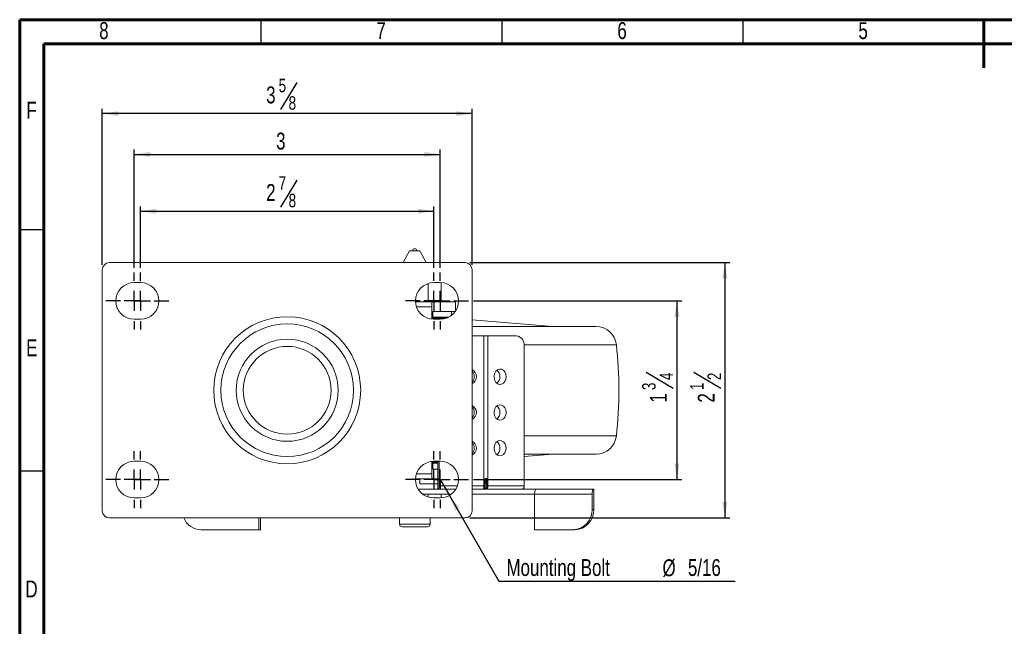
# Model space of a CAD drawing. Header units: inches. Extents: x 0.6 to 16.3, y 0.2 to 11.5.
# Tile 3 of 7: x 0.6 to 8.6, y 6.5 to 11.5. Entities that reach past the tile are written whole.
import ezdxf

# ---------------------------------------------------------------- set-up
doc = ezdxf.new("R2010")
doc.units = ezdxf.units.IN
doc.header["$MEASUREMENT"] = 0
doc.layers.add('FORMAT', color=7, linetype='Continuous')
doc.styles.add('SLDTEXTSTYLE0', font='TXT', dxfattribs={"width": 0.75})
doc.dimstyles.new('SLDDIMSTYLE0', dxfattribs={"dimtxt": 0.137795, "dimasz": 0.13, "dimexe": 0, "dimexo": 0.0625, "dimgap": 0.034449, "dimtad": 1, "dimdec": 6, "dimlfac": 1.2, "dimrnd": 1e-09, "dimzin": 12, "dimdsep": 46, "dimlunit": 5, "dimtxsty": 'SLDTEXTSTYLE0', "dimsah": 1, "dimcen": 0.09, "dimadec": 0, "dimazin": 3, "dimtfac": 1, "dimtofl": 0, "dimtmove": 0, "dimatfit": 3, "dimfxl": 0, "dimfrac": 2, "dimtolj": 1, "dimtzin": 12, "dimarcsym": 0})
doc.dimstyles.new('SLDDIMSTYLE1', dxfattribs={"dimtxt": 0.137795, "dimasz": 0.13, "dimexe": 0, "dimexo": 0.0625, "dimgap": 0.034449, "dimtad": 1, "dimlfac": 1.2, "dimrnd": 1e-09, "dimzin": 12, "dimdsep": 46, "dimlunit": 5, "dimtxsty": 'SLDTEXTSTYLE0', "dimsah": 1, "dimcen": 0.09, "dimadec": 0, "dimazin": 3, "dimtfac": 1, "dimtofl": 0, "dimtmove": 0, "dimatfit": 3, "dimfxl": 0, "dimfrac": 2, "dimtolj": 1, "dimtzin": 12, "dimarcsym": 0})
doc.dimstyles.new('SLDDIMSTYLE2', dxfattribs={"dimtxt": 0.137795, "dimasz": 0.13, "dimexe": 0, "dimexo": 0.0625, "dimgap": 0.034449, "dimtad": 0, "dimtih": 1, "dimtoh": 1, "dimlfac": 1.2, "dimrnd": 1e-09, "dimzin": 12, "dimdsep": 46, "dimlunit": 5, "dimtxsty": 'SLDTEXTSTYLE0', "dimsah": 1, "dimcen": 0, "dimadec": 0, "dimazin": 3, "dimtfac": 1, "dimtofl": 0, "dimtmove": 0, "dimatfit": 3, "dimfxl": 0, "dimfrac": 2, "dimtolj": 1, "dimtzin": 12, "dimarcsym": 0})

# ---------------------------------------------------------------- blocks, each defined once
blk = doc.blocks.new('_D_5')
at = {"layer": 'FORMAT'}
for p, q in [((2.8528, 10.1859), (2.7205, 9.9654)), ((1.5775, 9.472), (1.5775, 9.9725)), ((3.9733, 9.472), (3.9733, 9.9725)), ((1.5775, 9.9331), (3.9733, 9.9331))]:
    blk.add_line(p, q, dxfattribs=at)
for points in [[(1.5775, 9.9331), (1.7075, 9.9131), (1.7075, 9.9531)], [(3.9733, 9.9331), (3.8433, 9.9531), (3.8433, 9.9131)]]:
    blk.add_solid(points, dxfattribs=at)
at = {"layer": 'FORMAT', "attachment_point": 1, "style": 'SLDTEXTSTYLE0'}
for s, insert, char_height in [('7', (2.7052, 10.2178), 0.1102), ('2', (2.6034, 10.1546), 0.1378), ('8', (2.7866, 10.0752), 0.1102)]:
    blk.add_mtext(s, dxfattribs=dict(at, insert=insert, char_height=char_height))
blk = doc.blocks.new('_D_6')
at = {"layer": 'FORMAT'}
for p, q in [((1.5254, 9.472), (1.5254, 10.4362)), ((1.5254, 10.3968), (4.0254, 10.3968)), ((4.0254, 9.472), (4.0254, 10.4362))]:
    blk.add_line(p, q, dxfattribs=at)
for points in [[(1.5254, 10.3968), (1.6554, 10.3768), (1.6554, 10.4168)], [(4.0254, 10.3968), (3.8954, 10.4168), (3.8954, 10.3768)]]:
    blk.add_solid(points, dxfattribs=at)
at = {"layer": 'FORMAT', "insert": (2.6848, 10.5745), "char_height": 0.1378, "attachment_point": 1, "style": 'SLDTEXTSTYLE0'}
blk.add_mtext('3', dxfattribs=at)
blk = doc.blocks.new('_D_7')
at = {"layer": 'FORMAT'}
for p, q in [((2.8528, 10.9823), (2.7205, 10.7618)), ((1.265, 9.4941), (1.265, 10.7689)), ((4.2858, 10.7295), (1.265, 10.7295)), ((4.2858, 9.4941), (4.2858, 10.7689))]:
    blk.add_line(p, q, dxfattribs=at)
for points in [[(1.265, 10.7295), (1.395, 10.7095), (1.395, 10.7495)], [(4.2858, 10.7295), (4.1558, 10.7495), (4.1558, 10.7095)]]:
    blk.add_solid(points, dxfattribs=at)
at = {"layer": 'FORMAT', "attachment_point": 1, "style": 'SLDTEXTSTYLE0'}
for s, insert, char_height in [('3', (2.6034, 10.951), 0.1378), ('5', (2.7052, 11.0142), 0.1102), ('8', (2.7866, 10.8716), 0.1102)]:
    blk.add_mtext(s, dxfattribs=dict(at, insert=insert, char_height=char_height))
blk = doc.blocks.new('_D_8')
at = {"layer": 'FORMAT'}
for p, q in [((4.2968, 9.2006), (5.998, 9.2006)), ((5.9586, 9.2006), (5.9586, 7.7422)), ((5.7058, 8.6204), (5.9263, 8.4881)), ((4.2968, 7.7422), (5.998, 7.7422))]:
    blk.add_line(p, q, dxfattribs=at)
for points in [[(5.9586, 9.2006), (5.9386, 9.0706), (5.9786, 9.0706)], [(5.9586, 7.7422), (5.9786, 7.8722), (5.9386, 7.8722)]]:
    blk.add_solid(points, dxfattribs=at)
at = {"layer": 'FORMAT', "attachment_point": 1, "rotation": 90, "style": 'SLDTEXTSTYLE0'}
for s, insert, char_height in [('4', (5.8165, 8.5542), 0.1102), ('3', (5.674, 8.4728), 0.1102), ('1', (5.7371, 8.3709), 0.1378)]:
    blk.add_mtext(s, dxfattribs=dict(at, insert=insert, char_height=char_height))
blk = doc.blocks.new('_D_9')
at = {"layer": 'FORMAT'}
for p, q in [((4.2668, 9.5131), (6.3892, 9.5131)), ((6.3499, 9.5131), (6.3499, 7.4297)), ((6.0971, 8.6204), (6.3176, 8.4881)), ((4.2668, 7.4297), (6.3892, 7.4297))]:
    blk.add_line(p, q, dxfattribs=at)
for points in [[(6.3499, 9.5131), (6.3299, 9.3831), (6.3699, 9.3831)], [(6.3499, 7.4297), (6.3699, 7.5597), (6.3299, 7.5597)]]:
    blk.add_solid(points, dxfattribs=at)
at = {"layer": 'FORMAT', "attachment_point": 1, "rotation": 90, "style": 'SLDTEXTSTYLE0'}
for s, insert, char_height in [('2', (6.2078, 8.5542), 0.1102), ('1', (6.0652, 8.4728), 0.1102), ('2', (6.1284, 8.3709), 0.1378)]:
    blk.add_mtext(s, dxfattribs=dict(at, insert=insert, char_height=char_height))
blk = doc.blocks.new('_D_10')
at = {"layer": 'FORMAT'}
for p, q in [((4.0254, 7.7422), (4.1004, 7.6123)), ((4.1004, 7.6123), (4.5036, 6.9139)), ((4.5036, 6.9139), (6.4338, 6.9139))]:
    blk.add_line(p, q, dxfattribs=at)
blk.add_solid([(4.1004, 7.6123), (4.1481, 7.4898), (4.1827, 7.5098)], dxfattribs=at)
at = {"layer": 'FORMAT', "attachment_point": 1, "style": 'SLDTEXTSTYLE0'}
for s, insert, char_height in [('Mounting Bolt', (4.5661, 7.0936), 0.137795), ('%%c', (5.8402, 7.0915), 0.1378), ('5/16', (6.048, 7.0936), 0.1378)]:
    blk.add_mtext(s, dxfattribs=dict(at, insert=insert, char_height=char_height))
blk = doc.blocks.new('SW_CENTERMARKSYMBOL_1')
at = {"layer": 'FORMAT', "color": 0}
for p, q in [((0, 0.164), (0, 0.232)), ((0, 0), (0, 0.082)), ((-0.164, 0), (-0.232, 0)), ((0, 0), (-0.082, 0)), ((0, 0), (0, -0.082)), ((0, 0), (0.082, 0)), ((0.164, 0), (0.232, 0)), ((0, -0.164), (0, -0.232))]:
    blk.add_line(p, q, dxfattribs=at)
blk = doc.blocks.new('SW_CENTERMARKSYMBOL_2')
at = {"layer": 'FORMAT', "color": 0}
for p, q in [((0, 0.164), (0, 0.232)), ((0, 0), (0, 0.082)), ((-0.164, 0), (-0.232, 0)), ((0, 0), (-0.082, 0)), ((0, 0), (0, -0.082)), ((0, 0), (0.082, 0)), ((0.164, 0), (0.232, 0)), ((0, -0.164), (0, -0.232))]:
    blk.add_line(p, q, dxfattribs=at)
blk = doc.blocks.new('SW_CENTERMARKSYMBOL_3')
at = {"layer": 'FORMAT', "color": 0}
for p, q in [((0, 0.164), (0, 0.232)), ((0, 0), (0, 0.082)), ((-0.164, 0), (-0.232, 0)), ((0, 0), (-0.082, 0)), ((0, 0), (0, -0.082)), ((0, 0), (0.082, 0)), ((0.164, 0), (0.232, 0)), ((0, -0.164), (0, -0.232))]:
    blk.add_line(p, q, dxfattribs=at)
blk = doc.blocks.new('SW_CENTERMARKSYMBOL_4')
at = {"layer": 'FORMAT', "color": 0}
for p, q in [((0, 0.164), (0, 0.232)), ((0, 0), (0, 0.082)), ((-0.164, 0), (-0.232, 0)), ((0, 0), (-0.082, 0)), ((0, 0), (0, -0.082)), ((0, 0), (0.082, 0)), ((0.164, 0), (0.232, 0)), ((0, -0.164), (0, -0.232))]:
    blk.add_line(p, q, dxfattribs=at)
blk = doc.blocks.new('SW_CENTERMARKSYMBOL_5')
at = {"layer": 'FORMAT', "color": 0}
for p, q in [((0, 0.164), (0, 0.232)), ((0, 0), (0, 0.082)), ((-0.164, 0), (-0.232, 0)), ((0, 0), (-0.082, 0)), ((0, 0), (0, -0.082)), ((0, 0), (0.082, 0)), ((0.164, 0), (0.232, 0)), ((0, -0.164), (0, -0.232))]:
    blk.add_line(p, q, dxfattribs=at)
blk = doc.blocks.new('SW_CENTERMARKSYMBOL_6')
at = {"layer": 'FORMAT', "color": 0}
for p, q in [((0, 0.164), (0, 0.232)), ((0, 0), (0, 0.082)), ((-0.164, 0), (-0.232, 0)), ((0, 0), (-0.082, 0)), ((0, 0), (0, -0.082)), ((0, 0), (0.082, 0)), ((0.164, 0), (0.232, 0)), ((0, -0.164), (0, -0.232))]:
    blk.add_line(p, q, dxfattribs=at)
blk = doc.blocks.new('SW_CENTERMARKSYMBOL_7')
at = {"layer": 'FORMAT', "color": 0}
for p, q in [((0, 0.164), (0, 0.232)), ((0, 0), (0, 0.082)), ((-0.164, 0), (-0.232, 0)), ((0, 0), (-0.082, 0)), ((0, 0), (0, -0.082)), ((0, 0), (0.082, 0)), ((0.164, 0), (0.232, 0)), ((0, -0.164), (0, -0.232))]:
    blk.add_line(p, q, dxfattribs=at)
blk = doc.blocks.new('SW_CENTERMARKSYMBOL_8')
at = {"layer": 'FORMAT', "color": 0}
for p, q in [((0, 0.164), (0, 0.232)), ((0, 0), (0, 0.082)), ((-0.164, 0), (-0.232, 0)), ((0, 0), (-0.082, 0)), ((0, 0), (0, -0.082)), ((0, 0), (0.082, 0)), ((0.164, 0), (0.232, 0)), ((0, -0.164), (0, -0.232))]:
    blk.add_line(p, q, dxfattribs=at)

msp = doc.modelspace()

# ---------------------------------------------------------------- linework, layer by layer
at = {"color": 7, "linetype": 'Continuous', "lineweight": 60}
for p, q in [((0.59055118, 11.49606299), (16.33858268, 11.49606299)), ((0.59055118, 0.19685039), (0.59055118, 11.49606299)), ((8.46456693, 11.49606299), (8.46456693, 11.1023622)), ((0.78740157, 11.2992126), (16.14173228, 11.2992126)), ((0.78740157, 0.39370079), (0.78740157, 11.2992126))]:
    msp.add_line(p, q, dxfattribs=at)
at = {"color": 7, "linetype": 'Continuous', "lineweight": 30}
for p, q in [((2.55905512, 11.49606299), (2.55905512, 11.2992126)), ((4.52755906, 11.49606299), (4.52755906, 11.2992126)), ((6.49606299, 11.49606299), (6.49606299, 11.2992126)), ((0.59055118, 9.78346457), (0.78740157, 9.78346457)), ((0.59055118, 7.81496063), (0.78740157, 7.81496063))]:
    msp.add_line(p, q, dxfattribs=at)
at = {"color": 7, "linetype": 'Continuous', "lineweight": 15}
for p, q in [((3.77538907, 9.61057562), (3.72311316, 9.51307562)), ((3.8587224, 9.61057562), (3.77538907, 9.61057562)), ((3.91099831, 9.51307562), (3.8587224, 9.61057562)), ((4.2274724, 9.51307562), (1.32330574, 9.51307562)), ((1.2649724, 9.45474229), (1.2649724, 7.48807562)), ((4.28580574, 7.48807562), (4.28580574, 9.45474229)), ((1.5774724, 9.35057562), (1.52538907, 9.35057562)), ((3.92530891, 9.34268932), (3.92530891, 9.19390895)), ((4.02538907, 9.35057562), (3.97330574, 9.35057562)), ((4.03356209, 9.35035279), (4.03356209, 9.19390895)), ((3.82345396, 9.19390895), (3.9602809, 9.19390895)), ((4.14912063, 9.19390895), (3.9602809, 9.19390895)), ((4.14912063, 9.11578395), (4.14912063, 9.19390895)), ((4.15038907, 9.19390895), (4.14912063, 9.19390895)), ((4.15038907, 9.11766), (4.15038907, 9.19390895)), ((3.95663554, 9.15224229), (3.95663554, 9.05150482)), ((4.14912063, 9.11578395), (3.96347059, 9.11578395)), ((3.96347059, 9.11578395), (3.96347059, 9.0508984)), ((4.11830574, 9.08281955), (4.11830574, 9.11411729)), ((1.52538907, 9.05057562), (1.5774724, 9.05057562)), ((3.97330574, 9.05057562), (4.02538907, 9.05057562)), ((4.94205574, 8.99224229), (4.28580574, 9.04618292)), ((4.28580574, 8.99224229), (5.29812898, 8.99224229)), ((4.28580574, 8.91557562), (4.38178352, 8.91557562)), ((4.38178352, 7.69057562), (4.38178352, 8.91557562)), ((4.38178352, 8.91557562), (4.41455115, 8.91557562)), ((4.41455115, 8.91557562), (4.41455115, 7.69057562)), ((4.41455115, 8.91557562), (4.64576809, 8.91557562)), ((4.71185535, 8.83224229), (4.71185535, 7.69057562)), ((1.5774724, 7.89224229), (1.52538907, 7.89224229)), ((3.95663554, 7.89131309), (3.95663554, 7.79057562)), ((3.96347059, 7.89191951), (3.96347059, 7.82703395)), ((4.02538907, 7.89224229), (3.97330574, 7.89224229)), ((4.00674284, 7.89224229), (4.00674284, 7.73224229)), ((4.0157407, 7.89224229), (4.0157407, 7.69057562)), ((4.49425469, 7.95057562), (4.48216909, 7.95057562)), ((4.71185535, 7.93165424), (4.94205574, 7.95057562)), ((5.29812898, 7.95057562), (4.71185535, 7.95057562)), ((3.96347059, 7.82703395), (4.00674284, 7.82703395)), ((3.9602809, 7.74890895), (3.82345396, 7.74890895)), ((3.85854503, 7.70724229), (3.85854503, 7.74890895)), ((3.9602809, 7.74890895), (4.00674284, 7.74890895)), ((3.97330574, 7.70724229), (3.97330574, 7.74890895)), ((4.00674284, 7.66557562), (4.00674284, 7.73224229)), ((4.38679979, 7.69057562), (4.38679979, 7.73387827)), ((4.39102228, 7.69057562), (4.39102228, 7.73387827)), ((4.40180459, 7.73387827), (4.41035079, 7.73387827)), ((4.40180459, 7.69057562), (4.40180459, 7.73387827)), ((4.41035079, 7.73387827), (4.41035079, 7.69057562)), ((4.00674284, 7.66557562), (3.84437854, 7.66557562)), ((4.00674284, 7.70724229), (3.85854503, 7.70724229)), ((4.00674284, 7.66557562), (4.01034198, 7.66557562)), ((4.15431627, 7.66557562), (4.01034198, 7.66557562)), ((4.37638481, 7.66557562), (4.28580574, 7.66557562)), ((4.37695461, 7.66557562), (4.37638481, 7.66557562)), ((4.37695461, 7.66557562), (4.38069071, 7.66557562)), ((4.39885705, 7.66557562), (4.38069071, 7.66557562)), ((4.38178352, 7.69057562), (4.38679979, 7.69057562)), ((4.39932215, 7.66557562), (4.39885705, 7.66557562)), ((4.69662635, 7.66557562), (4.39932215, 7.66557562)), ((4.40180459, 7.69057562), (4.41035079, 7.69057562)), ((4.41035079, 7.69057562), (4.41455115, 7.69057562)), ((4.41455115, 7.69057562), (4.71185535, 7.69057562)), ((4.69662635, 7.66557562), (4.81013928, 7.66557562)), ((4.81013928, 7.66557562), (5.27998559, 7.66557562)), ((5.27998559, 7.54057562), (5.27998559, 7.66557562)), ((1.52538907, 7.59224229), (1.5774724, 7.59224229)), ((3.92530891, 7.60012858), (3.92530891, 7.62390895)), ((3.97330574, 7.59224229), (4.02538907, 7.59224229)), ((4.03356209, 7.59246511), (4.03356209, 7.62390895)), ((4.28580574, 7.62390895), (4.79588844, 7.62390895)), ((5.26573475, 7.62390895), (4.79588844, 7.62390895)), ((4.79588844, 7.62390895), (4.79588844, 7.33224229)), ((5.26573475, 7.49890895), (5.26573475, 7.62390895)), ((5.26573475, 7.49890895), (5.27998559, 7.49890895)), ((5.27998559, 7.49890895), (5.27998559, 7.54057562)), ((1.32330574, 7.42974229), (4.2274724, 7.42974229)), ((2.54268408, 7.33224229), (2.54268408, 7.42974229)), ((2.55693492, 7.33224229), (2.55693492, 7.42974229)), ((3.6924724, 7.42974229), (3.6924724, 7.37807562)), ((3.9424724, 7.37807562), (3.9424724, 7.42974229)), ((2.07283777, 7.33224229), (2.54268408, 7.33224229)), ((2.54268408, 7.33224229), (2.55693492, 7.33224229)), ((3.92163907, 7.35724229), (3.71330575, 7.35724229)), ((4.79588844, 7.33224229), (5.10911932, 7.33224229)), ((5.12337015, 7.33224229), (5.10911932, 7.33224229))]:
    msp.add_line(p, q, dxfattribs=at)
at = {"color": 8, "linetype": 'Continuous', "lineweight": 15}
for p, q in [((3.95663554, 9.15224229), (3.83130613, 9.15224229)), ((4.11830574, 9.11411729), (3.96347059, 9.11411729)), ((3.96347059, 9.0676271), (4.09484906, 9.0676271)), ((4.07586035, 9.05932177), (3.96347059, 9.05932177)), ((5.4638464, 8.84333831), (4.71126689, 8.84333831)), ((4.71185535, 8.0994796), (5.4638464, 8.0994796)), ((3.96347059, 7.88349614), (4.00674284, 7.88349614)), ((4.00674284, 7.87519081), (3.96347059, 7.87519081)), ((3.96347059, 7.82870062), (4.00674284, 7.82870062)), ((3.83130613, 7.79057562), (3.95663554, 7.79057562)), ((4.38679979, 7.73387827), (4.39102222, 7.73387827)), ((4.39790582, 7.74719929), (4.39102228, 7.73091144)), ((4.39102228, 7.72912435), (4.39866108, 7.74719929)), ((4.40180459, 7.73387827), (4.39102228, 7.70836515)), ((4.0157407, 7.69057562), (4.16621007, 7.69057562)), ((4.28580574, 7.69057562), (4.38178352, 7.69057562)), ((4.38618157, 7.67140895), (4.39357025, 7.67140895)), ((4.38679979, 7.69057562), (4.39102228, 7.69057562)), ((3.6924724, 7.37807562), (3.9424724, 7.37807562))]:
    msp.add_line(p, q, dxfattribs=at)
at = {"color": 7, "linetype": 'Continuous', "lineweight": 15, "flags": 128}
for points in [[(4.11830574, 9.11411729), (4.11814561, 9.11574304), (4.11813737, 9.11578395)], [(4.56315901, 8.58224229), (4.56047342, 8.56194857), (4.55270767, 8.54385399), (4.54070329, 8.52991938), (4.52576116, 8.52165477), (4.50950048, 8.51995576), (4.49368335, 8.52500645), (4.4800238, 8.53625954), (4.47000205, 8.55249558), (4.46470412, 8.57195513), (4.46470412, 8.59252945), (4.47000205, 8.611989), (4.4800238, 8.62822503), (4.49368335, 8.63947812), (4.50950048, 8.64452882), (4.52576116, 8.6428298), (4.54070329, 8.63456519), (4.55270767, 8.62063058), (4.56047342, 8.602536), (4.56315901, 8.58224229)], [(4.56315901, 8.29057562), (4.56047342, 8.2702819), (4.55270767, 8.25218733), (4.54070329, 8.23825272), (4.52576116, 8.2299881), (4.50950048, 8.22828909), (4.49368335, 8.23333979), (4.4800238, 8.24459288), (4.47000205, 8.26082891), (4.46470412, 8.28028846), (4.46470412, 8.30086278), (4.47000205, 8.32032233), (4.4800238, 8.33655837), (4.49368335, 8.34781145), (4.50950048, 8.35286215), (4.52576116, 8.35116314), (4.54070329, 8.34289853), (4.55270767, 8.32896392), (4.56047342, 8.31086934), (4.56315901, 8.29057562)], [(4.56315901, 7.99890895), (4.56047342, 7.97861524), (4.55270767, 7.96052066), (4.54070329, 7.94658605), (4.52576116, 7.93832144), (4.50950048, 7.93662242), (4.49368335, 7.94167312), (4.4800238, 7.95292621), (4.47000205, 7.96916224), (4.46470412, 7.98862179), (4.46470412, 8.00919612), (4.47000205, 8.02865567), (4.4800238, 8.0448917), (4.49368335, 8.05614479), (4.50950048, 8.06119549), (4.52576116, 8.05949647), (4.54070329, 8.05123186), (4.55270767, 8.03729725), (4.56047342, 8.01920267), (4.56315901, 7.99890895)], [(4.39932215, 7.66557562), (4.40229318, 7.66605599), (4.40515003, 7.66747863), (4.40778293, 7.66978888), (4.41009068, 7.67289795), (4.4119846, 7.67668637), (4.41339191, 7.68100854), (4.41425853, 7.68569836), (4.41455115, 7.69057562)], [(4.71185535, 7.69057562), (4.71156273, 7.68569836), (4.71069611, 7.68100854), (4.7092888, 7.67668637), (4.70739488, 7.67289795), (4.70508713, 7.66978888), (4.70245424, 7.66747863), (4.69959738, 7.66605599), (4.69662635, 7.66557562)], [(4.79588844, 7.62390895), (4.79616227, 7.63203772), (4.79697322, 7.6398541), (4.79829014, 7.64705771), (4.80006242, 7.65337174), (4.80222194, 7.65855352), (4.80468572, 7.66240393), (4.80735908, 7.66477501), (4.81013928, 7.66557562)], [(5.27998559, 7.66557562), (5.27720539, 7.66477501), (5.27453203, 7.66240393), (5.27206825, 7.65855352), (5.26990873, 7.65337174), (5.26813645, 7.64705771), (5.26681953, 7.6398541), (5.26600858, 7.63203772), (5.26573475, 7.62390895)]]:
    msp.add_lwpolyline(points, dxfattribs=at)
at = {"color": 7, "linetype": 'Continuous', "lineweight": 15}
for radius in [0.6, 0.54166667, 0.41666667, 0.35833333]:
    msp.add_circle((2.77538907, 8.47140895), radius, dxfattribs=at)
for centre, radius, start, end in [((3.81705574, 9.61057562), 0.01659717, 0, 180), ((1.32330574, 9.45474229), 0.05833333, 90, 180), ((4.2274724, 9.45474229), 0.05833333, 0, 90), ((1.52538907, 9.20057562), 0.15, 90, 270), ((1.5774724, 9.20057562), 0.15, 270, 90), ((3.97330574, 9.20057562), 0.15, 90, 270), ((4.02538907, 9.20057562), 0.15, 270, 90), ((5.29812898, 8.82557562), 0.16666667, 6.117982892, 90), ((4.63601993, 8.83997304), 0.07622845, 354.179307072, 82.652844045), ((1.99392324, 8.47140895), 3.48979917, 353.882017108, 6.117982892), ((4.25794165, 8.58224229), 0.06305205, 296.22657906, 63.77342094), ((4.2394052, 8.58224229), 0.06350031, 316.94624844, 43.05375156), ((4.44708412, 8.58510919), 0.06537443, 357.486572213, 51.015444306), ((4.44708412, 8.57937539), 0.06537443, 308.984555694, 2.513427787), ((4.25794165, 8.29057562), 0.06305205, 296.22657906, 63.77342094), ((4.2394052, 8.29057562), 0.06350031, 316.94624844, 43.05375156), ((4.44708412, 8.29344252), 0.06537443, 357.486572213, 51.015444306), ((4.44708412, 8.28770872), 0.06537443, 308.984555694, 2.513427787), ((4.25794165, 7.99890895), 0.06305205, 296.22657906, 63.77342094), ((4.2394052, 7.99890895), 0.06350031, 316.94624844, 43.05375156), ((4.44708412, 8.00177585), 0.06537443, 357.486572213, 51.015444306), ((5.29812898, 8.11724229), 0.16666667, 270, 353.882017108), ((4.44708412, 7.99604206), 0.06537443, 308.984555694, 2.513427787), ((1.52538907, 7.74224229), 0.15, 90, 270), ((1.5774724, 7.74224229), 0.15, 270, 90), ((3.97330574, 7.74224229), 0.15, 90, 270), ((4.02538907, 7.74224229), 0.15, 270, 90), ((4.38755463, 7.7510606), 0.01104794, 339.542945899, 1.366547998), ((4.38853422, 7.7511724), 0.01087837, 338.578253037, 0.798929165), ((3.9827496, 7.68461708), 0.03352486, 325.390496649, 10.237851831), ((4.34879243, 7.68461708), 0.03352486, 325.390496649, 10.237851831), ((4.39914444, 7.67114849), 0.00558027, 177.324663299, 267.047859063), ((1.32330574, 7.48807562), 0.05833333, 180, 270), ((4.2274724, 7.48807562), 0.05833333, 270, 0), ((5.10393243, 7.49403488), 0.16187571, 271.836206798, 1.725435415), ((5.11818327, 7.49403488), 0.16187571, 271.836206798, 1.725435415), ((2.07543245, 7.48890733), 0.15668652, 202.185182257, 269.051159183), ((3.71330574, 7.37807562), 0.02083333, 180, 270), ((3.92163907, 7.37807562), 0.02083333, 270, 0)]:
    msp.add_arc(centre, radius, start, end, dxfattribs=at)
for centre, major_axis, ratio, start_param, end_param in [((3.9602809, 9.15224229), (0, 0.04166667), 0.0874886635, 0, 1.5707963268), ((3.9602809, 7.79057562), (0, 0.04166667), 0.0874886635, 1.5707963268, 3.1415926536), ((4.36553101, 7.66970041), (0.06536284, 0.06536284), 0.6370702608, 0.5618556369, 0.5726083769), ((4.3637878, 7.6738252), (0.07352106, 0.06196312), 0.6331401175, 0.6389174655, 0.6496702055)]:
    msp.add_ellipse(centre, major_axis=major_axis, ratio=ratio, start_param=start_param, end_param=end_param, dxfattribs=at)
for points, knots in [([(4.39859943, 7.75132408), (4.39678461, 7.75131409), (4.3950061, 7.75058459), (4.39198473, 7.7482844), (4.39074274, 7.74675547), (4.38878128, 7.7434202), (4.38804125, 7.74157189), (4.38705583, 7.73779509), (4.38679979, 7.73586112), (4.38679979, 7.73387827)], [0, 0, 0, 0, 0.25, 0.25, 0.5, 0.5, 0.75, 0.75, 1, 1, 1, 1]), ([(4.39114443, 7.73387435), (4.39112207, 7.73471319), (4.39105686, 7.73715951), (4.39195013, 7.73943372), (4.3925371, 7.74092811)], [0, 0, 0, 0, 0.342900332, 1, 1, 1, 1]), ([(4.39866108, 7.74719929), (4.39928892, 7.7471918), (4.39981422, 7.74686817), (4.40059248, 7.74603332), (4.40087747, 7.74551737), (4.40156123, 7.743898), (4.40180396, 7.74269938), (4.40225092, 7.73904278), (4.40217033, 7.73647453), (4.40180459, 7.73387827)], [0, 0, 0, 0, 0.125, 0.125, 0.25, 0.25, 0.5, 0.5, 1, 1, 1, 1]), ([(4.41035079, 7.73387827), (4.41035079, 7.73784011), (4.40950649, 7.74175212), (4.40685861, 7.74677727), (4.40573701, 7.74829639), (4.40290989, 7.75059132), (4.40121709, 7.75131409), (4.39941153, 7.75132408)], [0, 0, 0, 0, 0.5, 0.5, 0.75, 0.75, 1, 1, 1, 1]), ([(4.38679979, 7.69057562), (4.38679979, 7.68725635), (4.38653551, 7.68399742), (4.38552355, 7.67792864), (4.38477547, 7.67515164), (4.38201844, 7.66825268), (4.37946921, 7.66557562), (4.37695461, 7.66557562)], [0, 0, 0, 0, 0.25, 0.25, 0.5, 0.5, 1, 1, 1, 1]), ([(4.3782693, 7.66594081), (4.37902731, 7.6660016), (4.38127139, 7.66618159), (4.38442604, 7.66855427), (4.38610164, 7.67113695), (4.38696875, 7.67247348)], [0, 0, 0, 0, 0.1975072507, 0.5847149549, 1, 1, 1, 1]), ([(4.38696875, 7.67247348), (4.38706111, 7.67259602), (4.38858984, 7.67462427), (4.39000513, 7.68009844), (4.39107698, 7.68649409), (4.39097417, 7.68997423), (4.39095639, 7.69057604)], [0, 0, 0, 0, 0.0293916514, 0.4864746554, 0.9111975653, 1, 1, 1, 1]), ([(4.40180459, 7.69057562), (4.40180459, 7.68547083), (4.40089944, 7.6804865), (4.39784701, 7.67343287), (4.39572663, 7.67140895), (4.39357025, 7.67140895)], [0, 0, 0, 0, 0.5, 0.5, 1, 1, 1, 1]), ([(4.39885705, 7.66557562), (4.40194682, 7.66557562), (4.40490605, 7.6682455), (4.40807028, 7.6751636), (4.40891334, 7.67792928), (4.41005912, 7.684028), (4.41035079, 7.68725499), (4.41035079, 7.69057562)], [0, 0, 0, 0, 0.5, 0.5, 0.75, 0.75, 1, 1, 1, 1]), ([(3.88471665, 7.62390895), (3.89817676, 7.62390895), (3.9357454, 7.62390895), (3.99873637, 7.62390895), (4.06353236, 7.62390895), (4.09930729, 7.62390895), (4.11275417, 7.62390895)], [0, 0, 0, 0, 0.1894766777, 0.5288501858, 0.8229069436, 1, 1, 1, 1])]:
    msp.add_open_spline(points, degree=3, knots=knots, dxfattribs=at)
at = {"color": 8, "linetype": 'Continuous', "lineweight": 15}
msp.add_open_spline([(4.39250626, 7.74093926), (4.39291434, 7.74190625), (4.39366019, 7.74367361), (4.39517844, 7.74572797), (4.39655346, 7.74685919), (4.39745221, 7.74717361), (4.3978068, 7.74719368), (4.39790582, 7.74719929)], degree=3, knots=[0, 0, 0, 0, 0.3661363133, 0.6691885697, 0.867653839, 0.9630396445, 1, 1, 1, 1], dxfattribs=at)

# ---------------------------------------------------------------- block references
at = {"layer": 'FORMAT'}
for name, p in [('SW_CENTERMARKSYMBOL_2', (1.52538907, 9.20057562)), ('SW_CENTERMARKSYMBOL_1', (1.5774724, 9.20057562)), ('SW_CENTERMARKSYMBOL_6', (3.97330574, 9.20057562)), ('SW_CENTERMARKSYMBOL_5', (4.02538907, 9.20057562)), ('SW_CENTERMARKSYMBOL_4', (1.52538907, 7.74224229)), ('SW_CENTERMARKSYMBOL_3', (1.5774724, 7.74224229)), ('SW_CENTERMARKSYMBOL_8', (3.97330574, 7.74224229)), ('SW_CENTERMARKSYMBOL_7', (4.02538907, 7.74224229))]:
    msp.add_blockref(name, p, dxfattribs=at)

# ---------------------------------------------------------------- texts
at = {"color": 7, "linetype": 'Continuous', "lineweight": 0, "char_height": 0.13779528, "attachment_point": 2, "style": 'SLDTEXTSTYLE0'}
for s, insert in [('8', (1.27814004, 11.47579439)), ('7', (3.54191956, 11.47579439)), ('6', (5.5104235, 11.47579439)), ('5', (7.47892744, 11.47579439)), ('F', (0.68754101, 10.82618809)), ('E', (0.68921561, 8.88721171)), ('D', (0.68739747, 6.91870778))]:
    msp.add_mtext(s, dxfattribs=dict(at, insert=insert))

# ---------------------------------------------------------------- dimensions: what is measured, and where the dimension line sits
at = {"layer": 'FORMAT'}
for base, p1, p2, dimstyle, picture, middle in [((1.2649724, 10.72953499), (4.28580574, 9.45474229), (1.2649724, 9.45474229), 'SLDDIMSTYLE0', '_D_7', (2.73574016, 10.72953499)), ((4.02538907, 10.39683761), (1.52538907, 9.43259662), (4.02538907, 9.43259662), 'SLDDIMSTYLE1', '_D_6', (2.73574016, 10.39683761)), ((3.97330574, 9.93311431), (1.5774724, 9.43259662), (3.97330574, 9.43259662), 'SLDDIMSTYLE0', '_D_5', (2.73574016, 9.93311431))]:
    dim = msp.add_linear_dim(base=base, p1=p1, p2=p2, dimstyle=dimstyle, dxfattribs=at)
    dim.commit()
    dim.dimension.update_dxf_attribs({"geometry": picture, "text_midpoint": middle, "dimtype": 160})
for base, p1, p2, picture, middle in [((6.34986413, 7.42974229), (4.2274724, 9.51307562), (4.2274724, 7.42974229), '_D_9', (6.34986413, 8.50330079)), ((5.95861713, 7.74224229), (4.25741007, 9.20057562), (4.25741007, 7.74224229), '_D_8', (5.95861713, 8.50330079))]:
    dim = msp.add_linear_dim(base=base, p1=p1, p2=p2, angle=90, dimstyle='SLDDIMSTYLE0', dxfattribs=at)
    dim.commit()
    dim.dimension.update_dxf_attribs({"geometry": picture, "text_midpoint": middle, "dimtype": 160})
dim = msp.add_radius_dim(center=(4.02538907, 7.74224229), mpoint=(4.10038907, 7.61233848), text='Mounting Bolt %%c5/16', dimstyle='SLDDIMSTYLE2', override={"dimpost": '<>'}, dxfattribs=at)
dim.commit()
dim.dimension.update_dxf_attribs({"geometry": '_D_10', "text_midpoint": (5.49996841, 7.02432782), "dimtype": 164})

doc.saveas('drawing.dxf')
